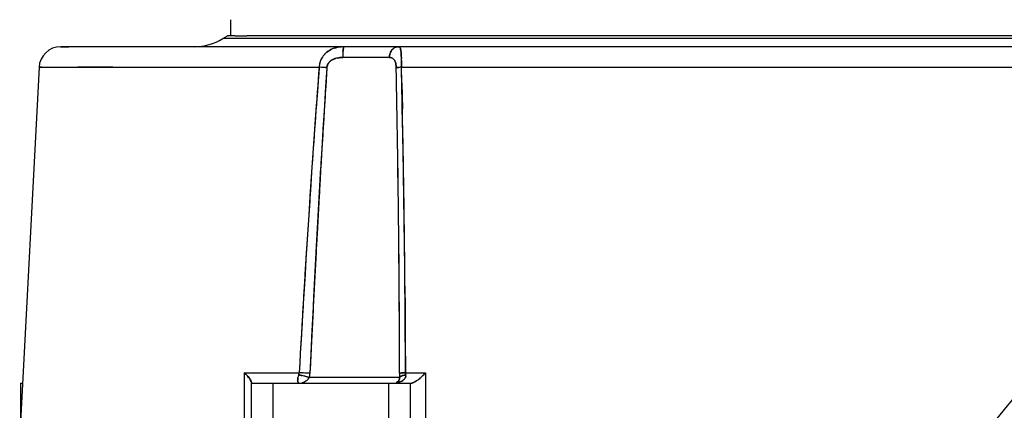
# Model space of a CAD drawing. Header units: millimetres. Extents: x 4086 to 10416, y 123 to 1549.
# Tile 92 of 256: x 6972 to 6995, y 762 to 771. Entities that reach past the tile are written whole.
import ezdxf

# ---------------------------------------------------------------- set-up
doc = ezdxf.new("R2010")
doc.units = ezdxf.units.MM
doc.layers.add('外形图', color=7, linetype='Continuous')
doc.layers.add('尺寸标注', color=7, linetype='Continuous')
doc.styles.add('思源黑', font='SourceHanSansCN-Normal.ttf')
doc.dimstyles.new('尺寸标注_1_4比例中六', dxfattribs={"dimtxt": 10, "dimasz": 8, "dimexe": 2, "dimexo": 1.5, "dimgap": 1, "dimtad": 1, "dimdec": 1, "dimlfac": 4, "dimdsep": 46, "dimtxsty": '思源黑', "dimcen": 0.09, "dimadec": 0, "dimazin": 0, "dimtp": 0.01, "dimtm": 0.01, "dimtfac": 1, "dimtdec": 1, "dimtofl": 0, "dimtmove": 0, "dimatfit": 3, "dimfxl": 1, "dimtolj": 1, "dimarcsym": 0})

# ---------------------------------------------------------------- blocks, each defined once
blk = doc.blocks.new('*D638')
at = {"layer": 'Defpoints', "color": 0}
for p in [(7256.283, 979.882), (6993.033, 633.257), (6993.033, 567.419)]:
    blk.add_point(p, dxfattribs=at)
at = {"layer": '尺寸标注', "color": 0, "lineweight": -2}
for p, q in [((7256.283, 978.382), (7256.283, 565.419)), ((6993.033, 631.757), (6993.033, 565.419)), ((7248.283, 567.419), (7001.033, 567.419))]:
    blk.add_line(p, q, dxfattribs=at)
at = {"layer": '尺寸标注', "color": 0}
for points in [[(7001.033, 568.752), (7001.033, 566.085), (6993.033, 567.419)], [(7248.283, 566.085), (7248.283, 568.752), (7256.283, 567.419)]]:
    blk.add_solid(points, dxfattribs=at)
at = {"layer": '尺寸标注', "color": 0, "insert": (7124.658, 573.603), "char_height": 10, "attachment_point": 5, "style": '思源黑'}
blk.add_mtext('\\A1;1053', dxfattribs=at)
blk = doc.blocks.new('*D641')
at = {"layer": 'Defpoints', "color": 0}
for p in [(6878.883, 952.507), (7011.126, 952.507), (7001.717, 757.501)]:
    blk.add_point(p, dxfattribs=at)
at = {"layer": '尺寸标注', "color": 0, "lineweight": -2}
for p, q in [((7009.626, 952.507), (6876.883, 952.507)), ((6878.883, 765.501), (6878.883, 944.507)), ((7000.217, 757.501), (6876.883, 757.501))]:
    blk.add_line(p, q, dxfattribs=at)
at = {"layer": '尺寸标注', "color": 0}
for points in [[(6880.216, 944.507), (6877.55, 944.507), (6878.883, 952.507)], [(6877.55, 765.501), (6880.216, 765.501), (6878.883, 757.501)]]:
    blk.add_solid(points, dxfattribs=at)
at = {"layer": '尺寸标注', "color": 0, "insert": (6872.705, 865.173), "char_height": 10, "attachment_point": 5, "rotation": 90, "style": '思源黑'}
blk.add_mtext('\\A1;780', dxfattribs=at)
blk = doc.blocks.new('*D642')
at = {"layer": 'Defpoints', "color": 0}
for p in [(7068.772, 1016.257), (6856.27, 632.507), (6943.654, 632.507)]:
    blk.add_point(p, dxfattribs=at)
at = {"layer": '尺寸标注', "color": 0, "lineweight": -2}
for p, q in [((7067.272, 1016.257), (6854.27, 1016.257)), ((6856.27, 1008.257), (6856.27, 640.507)), ((6942.154, 632.507), (6854.27, 632.507))]:
    blk.add_line(p, q, dxfattribs=at)
at = {"layer": '尺寸标注', "color": 0}
for points in [[(6857.603, 1008.257), (6854.936, 1008.257), (6856.27, 1016.257)], [(6854.936, 640.507), (6857.603, 640.507), (6856.27, 632.507)]]:
    blk.add_solid(points, dxfattribs=at)
at = {"layer": '尺寸标注', "color": 0, "insert": (6850.085, 824.382), "char_height": 10, "attachment_point": 5, "rotation": 90, "style": '思源黑'}
blk.add_mtext('\\A1;1535', dxfattribs=at)

msp = doc.modelspace()

# ---------------------------------------------------------------- linework, layer by layer
at = {"layer": '外形图', "color": 7, "linetype": 'Continuous'}
for p, q in [((6977.178, 770.757), (6977.178, 771.132)), ((6976.994, 770.695), (6977.108, 770.757)), ((6977.28, 770.757), (6977.108, 770.757)), ((6977.279, 770.757), (6977.553, 770.757)), ((6978.643, 770.757), (6977.553, 770.757)), ((6999.999, 770.757), (6978.631, 770.757)), ((6973.245, 770.507), (6973.263, 770.507)), ((6973.402, 770.507), (6973.257, 770.507)), ((6973.263, 770.507), (6973.438, 770.507)), ((6974.02, 770.507), (6973.402, 770.507)), ((6974.976, 770.507), (6973.961, 770.507)), ((6981.056, 770.507), (6974.91, 770.507)), ((6977.166, 770.695), (6976.994, 770.695)), ((6977.684, 770.695), (6977.166, 770.695)), ((6978.532, 770.695), (6977.684, 770.695)), ((7000.112, 770.695), (6978.532, 770.695)), ((6983.335, 770.507), (6981.056, 770.507)), ((6999.515, 770.507), (6983.335, 770.507)), ((6980.846, 770.257), (6979.769, 770.257)), ((6972.746, 770.033), (6972.308, 761.681)), ((6972.808, 770.033), (6972.746, 770.033)), ((6972.752, 770.033), (6973.777, 770.033)), ((6972.758, 770.033), (6974.413, 770.033)), ((6974.452, 770.033), (6973.645, 770.033)), ((6974.412, 770.033), (6979.223, 770.033)), ((6979.321, 770.026), (6979.278, 770.029)), ((6979.339, 770.025), (6979.321, 770.026)), ((6981.126, 770.033), (7001.313, 770.033)), ((6981.135, 769.663), (6981.126, 770.033)), ((6981.135, 769.663), (6981.148, 769.072)), ((6979.244, 767.432), (6979.26, 767.718)), ((6981.21, 764.7), (6981.215, 764.002)), ((6981.215, 764.002), (6981.216, 763.744)), ((6981.216, 763.744), (6981.22, 762.969)), ((6977.496, 761.582), (6977.498, 762.969)), ((6977.498, 762.969), (6978.762, 762.969)), ((6978.839, 762.966), (6978.856, 762.965)), ((6981.22, 762.969), (6981.683, 762.969)), ((6981.683, 762.969), (6981.683, 761.582)), ((6972.317, 762.732), (6972.317, 761.839)), ((6972.317, 762.732), (6972.363, 762.732)), ((6977.51, 762.957), (6977.511, 762.956)), ((6977.551, 762.912), (6977.554, 762.91)), ((6977.641, 762.79), (6977.641, 762.789)), ((6977.651, 762.732), (6977.651, 739.957)), ((6977.651, 762.732), (6981.017, 762.732)), ((6978.15, 762.732), (6978.15, 740.605)), ((6980.826, 762.857), (6978.996, 762.857)), ((6980.825, 762.732), (6980.825, 744.074)), ((6980.825, 762.732), (6981.326, 762.732)), ((6981.009, 762.857), (6980.826, 762.857)), ((6981.013, 762.747), (6981.006, 762.745)), ((6981.084, 762.857), (6981.009, 762.857)), ((6981.055, 762.776), (6981.01, 762.745)), ((6981.055, 762.775), (6981.01, 762.745)), ((6981.057, 762.778), (6981.013, 762.747)), ((6981.07, 762.796), (6981.055, 762.775)), ((6981.07, 762.796), (6981.057, 762.778)), ((6981.326, 762.732), (6981.326, 744.723)), ((6981.327, 762.732), (6981.366, 762.732))]:
    msp.add_line(p, q, dxfattribs=at)
for centre, radius, start, end in [((6973.245, 770.007), 0.5, 90.0003, 177.0003), ((6976.335, 771.757), 1.25, 270.0003, 301.7886), ((6979.754, 769.918), 0.584, 108.1764, 113.2466), ((6979.751, 769.926), 0.576, 108.1738, 113.3105), ((6979.799, 769.66), 0.847, 89.9565, 94.7075), ((6979.799, 769.656), 0.851, 89.9626, 94.2632), ((6981.065, 770.308), 0.201, 116.7282, 127.1573), ((6979.707, 770.003), 0.487, 135.6963, 151.0711), ((6979.701, 770.009), 0.478, 135.6067, 151.2481), ((6979.711, 769.998), 0.493, 128.3693, 135.5576), ((6979.708, 770.002), 0.488, 128.4228, 135.6659), ((6979.741, 769.767), 0.488, 101.7679, 106.1149), ((6979.734, 769.788), 0.466, 101.499, 106.0488), ((6979.753, 769.706), 0.551, 95.5392, 101.7455), ((6979.761, 769.614), 0.644, 89.2854, 94.2283), ((6981.657, 770.259), 1.888, 177.1205, 180.0567), ((6981.655, 770.259), 1.886, 177.1191, 180.0582), ((6981.216, 770.28), 1.446, 175.7245, 177.0832), ((6981.207, 770.281), 1.437, 175.7192, 177.0863), ((6981.12, 770.263), 0.273, 154.7533, 161.026), ((6981.118, 770.264), 0.271, 154.7304, 161.0483), ((7333.483, 743.379), 355.261, 175.69723, 176.83898), ((7401.497, 743.071), 422.955, 176.34685, 177.30529), ((7278.03, 747.29), 299.671, 175.6474, 176.08678), ((7252.768, 749.118), 274.343, 175.62767, 176.10762), ((6979.654, 770.016), 0.431, 173.819, 177.7311), ((6979.702, 770.008), 0.479, 174.1207, 176.9578), ((6978.008, 752.447), 17.628, 85.8677, 86.0461), ((6978.012, 752.514), 17.562, 85.8678, 86.0467), ((6979.708, 770.007), 0.486, 159.3558, 174.1241), ((6979.695, 770.012), 0.472, 157.168, 159.2932), ((6979.698, 770.011), 0.475, 151.2944, 157.1634), ((6979.699, 770.008), 0.477, 155.2869, 156.9632), ((7342.39, 746.594), 363.743, 176.30739, 176.67075), ((7342.366, 746.595), 363.72, 176.3074, 176.6708), ((7303.781, 748.962), 325.062, 176.28571, 176.69233), ((6979.7, 770.008), 0.478, 151.1217, 155.2833), ((6977.362, 743.56), 26.538, 85.5925, 85.7284), ((6977.37, 743.673), 26.426, 85.5919, 85.7284), ((6979.61, 770.005), 0.209, 165.8973, 175.7554), ((6979.619, 770.003), 0.218, 150.7434, 165.9239), ((6979.622, 769.999), 0.223, 142.4932, 150.3307), ((6979.616, 770.004), 0.215, 142.5308, 150.6738), ((6979.674, 769.942), 0.301, 118.7134, 125.9475), ((6979.673, 769.944), 0.299, 118.6862, 125.9776), ((6979.669, 769.95), 0.291, 122.4709, 126.0259), ((6979.677, 769.937), 0.307, 118.7353, 122.463), ((6979.69, 769.912), 0.335, 113.9189, 118.713), ((6979.709, 769.869), 0.382, 108.4478, 113.8904), ((6979.702, 769.886), 0.364, 111.9171, 113.9531), ((6979.713, 769.858), 0.393, 108.4897, 111.897), ((6979.725, 769.822), 0.431, 106.1609, 108.5029), ((6980.864, 770.138), 0.117, 51.541, 62.8812), ((6980.867, 770.143), 0.112, 51.4649, 63.2981), ((6980.573, 770.028), 0.432, 8.3118, 11.7025), ((6588.082, 762.196), 393.002, 0.11086, 1.14084), ((6588.083, 762.195), 393.002, 0.11091, 1.14089), ((6588.086, 762.196), 392.998, 0.11081, 1.1408), ((6591.893, 762.237), 389.191, 0.1059, 1.14596), ((6981.191, 768.738), 1.296, 95.1619, 95.6577), ((6981.19, 768.749), 1.286, 95.1703, 95.6695), ((6981.242, 768.157), 1.88, 93.5345, 95.1068), ((6981.241, 768.166), 1.871, 93.5278, 95.1076), ((6974.038, 770.13), 7.087, 0.4275, 0.8352), ((6975.243, 770.14), 5.883, 0.4389, 0.9153), ((6966.397, 770.076), 14.729, 359.834, 0.4175), ((6691.555, 762.858), 289.66, 1.22923, 1.41952), ((6652.907, 762.163), 328.313, 0.27591, 1.34801), ((6653.661, 762.193), 327.559, 0.31644, 1.30675), ((6656.925, 762.291), 324.293, 0.42555, 1.19803), ((6657.633, 762.322), 323.585, 0.42111, 1.19527), ((7319.249, 744.547), 340.981, 176.09963, 176.28836), ((7299.942, 745.813), 321.633, 176.0906, 176.29068), ((7439.977, 741.1), 461.485, 176.70273, 177.28539), ((7446.585, 740.758), 468.102, 176.73331, 177.28199), ((7465.253, 739.778), 486.796, 176.74334, 177.27094), ((7406.367, 738.965), 428.278, 176.29766, 176.78705), ((7395.375, 739.64), 417.265, 176.29265, 176.79496), ((6590.601, 761.579), 390.621, 0.20393, 0.45781), ((6595.852, 761.604), 385.37, 0.20301, 0.35662), ((6975.922, 761.425), 2.207, 44.1115, 44.3959), ((6975.962, 761.466), 2.149, 43.9093, 44.3716), ((6975.97, 761.474), 2.137, 43.8681, 44.368), ((6976.923, 762.366), 0.833, 45.2074, 46.4018), ((6978.598, 762.982), 0.165, 349.5977, 355.3609), ((6978.599, 762.982), 0.164, 349.5469, 355.341), ((6978.475, 755.552), 7.423, 87.1846, 87.7811), ((6978.476, 755.571), 7.404, 87.1907, 87.7813), ((6978.339, 752.708), 10.27, 86.725, 87.1127), ((6978.34, 752.723), 10.255, 86.734, 87.1129), ((6978.362, 753.055), 9.922, 86.2575, 86.7517), ((6978.363, 753.073), 9.904, 86.2573, 86.7427), ((6981.15, 762.641), 0.324, 96.9122, 98.2216), ((6981.15, 762.64), 0.325, 96.9138, 98.1975), ((6981.641, 762.982), 0.421, 181.804, 184.6061), ((6981.64, 762.982), 0.421, 181.8035, 184.6087), ((6976.747, 762.197), 1.077, 40.4044, 41.6633), ((6976.758, 762.206), 1.062, 40.3953, 41.4904), ((6978.825, 762.791), 0.0976, 192.2199, 195.7897), ((6978.825, 762.791), 0.0974, 192.2433, 195.8185), ((6979.108, 762.781), 0.383, 158.7922, 168.0914), ((6979.108, 762.781), 0.383, 158.7881, 168.1951), ((6979.104, 762.782), 0.379, 158.7106, 168.1282), ((6978.58, 762.987), 0.184, 338.5092, 343.945), ((6978.582, 762.986), 0.181, 338.5264, 344.0302), ((6978.588, 762.984), 0.175, 344.0205, 349.5555), ((6978.591, 762.984), 0.172, 343.9537, 349.5876), ((6978.36, 760.897), 2.061, 75.4594, 76.916), ((6978.371, 760.943), 2.013, 75.4574, 76.9193), ((6978.771, 762.996), 0.264, 283.3565, 291.3118), ((6978.771, 762.996), 0.263, 283.9648, 291.375), ((6978.77, 762.999), 0.267, 291.4042, 297.5131), ((6978.775, 762.988), 0.254, 291.3102, 297.715), ((6978.315, 760.724), 2.239, 74.5539, 75.4691), ((6978.322, 760.754), 2.209, 74.5078, 75.4551), ((6978.352, 760.853), 2.105, 72.5797, 74.5807), ((6978.361, 760.884), 2.072, 72.1731, 74.5797), ((6978.434, 761.116), 1.829, 72.1102, 72.5573), ((6978.46, 762.983), 0.551, 346.8329, 357.2309), ((6980.971, 762.853), 0.114, 307.9176, 313.0431), ((6980.974, 762.85), 0.11, 312.6714, 330.515), ((6980.973, 762.849), 0.11, 330.3905, 334.1068), ((6980.974, 762.849), 0.109, 330.5096, 333.8246), ((6990.469, 762.984), 9.385, 180.1695, 180.3719), ((6992.27, 762.996), 11.187, 180.3721, 180.5405), ((6995.205, 763.023), 14.122, 180.5407, 180.6738), ((6980.997, 763.031), 0.291, 293.3664, 298.0123), ((6980.997, 763.031), 0.29, 293.2833, 298.0312), ((6981.654, 762.984), 0.435, 184.6175, 188.4451), ((6981.654, 762.983), 0.434, 184.5903, 188.4258), ((6981.214, 763.158), 0.456, 298.0759, 300.9794), ((6981.146, 763.273), 0.589, 300.9431, 302.8619), ((6981.137, 763.286), 0.606, 301.4278, 302.8555), ((6981.085, 763.368), 0.702, 302.86, 304.6883), ((6981.085, 763.367), 0.701, 302.8527, 304.6837), ((6980.993, 763.499), 0.863, 304.7422, 306.8526), ((6981.02, 763.46), 0.815, 304.6933, 306.9367), ((6981.02, 763.46), 0.815, 304.6981, 306.9321), ((6980.906, 763.613), 1.006, 306.8917, 311.3776), ((6980.962, 763.539), 0.913, 306.9163, 308.4106), ((6980.962, 763.539), 0.913, 306.9159, 308.411), ((6980.965, 763.534), 0.908, 306.9161, 308.0911), ((6980.936, 763.571), 0.954, 308.087, 308.8317), ((6980.86, 763.666), 1.076, 308.4722, 311.3986), ((6980.86, 763.665), 1.076, 308.4727, 311.3996), ((6980.845, 763.684), 1.099, 308.883, 311.3735), ((6980.659, 763.895), 1.381, 311.3519, 312.7361), ((6980.659, 763.895), 1.381, 311.351, 312.7346), ((6980.661, 763.893), 1.378, 311.3426, 312.7208), ((6980.847, 763.682), 1.097, 311.3236, 313.0658)]:
    msp.add_arc(centre, radius, start, end, dxfattribs=at)
for points, knots in [([(6974.978, 736.492), (6977.332, 739.546), (6986.69, 751.77), (6996.229, 763.89), (7003.986, 772.438)], [0, 0, 0, 0, 299.730116, 1196.982999, 1196.982999, 1196.982999, 1196.982999]), ([(6979.786, 770.478), (6979.784, 770.471), (6979.782, 770.457), (6979.78, 770.443), (6979.779, 770.435)], [0, 0, 0, 0, 342.271174, 760.325311, 760.325311, 760.325311, 760.325311]), ([(6979.779, 770.435), (6979.78, 770.443), (6979.782, 770.457), (6979.784, 770.471), (6979.786, 770.478)], [0, 0, 0, 0, 415.676134, 760.207849, 760.207849, 760.207849, 760.207849]), ([(6979.788, 770.488), (6979.788, 770.487), (6979.787, 770.483), (6979.786, 770.48), (6979.786, 770.478)], [0, 0, 0, 0, 359.828513, 759.828836, 759.828836, 759.828836, 759.828836]), ([(6979.786, 770.478), (6979.786, 770.48), (6979.787, 770.483), (6979.788, 770.487), (6979.788, 770.488)], [0, 0, 0, 0, 398.468986, 759.799087, 759.799087, 759.799087, 759.799087]), ([(6979.8, 770.507), (6979.798, 770.507), (6979.792, 770.5), (6979.79, 770.493), (6979.788, 770.488)], [0, 0, 0, 0, 243.03465, 759.610675, 759.610675, 759.610675, 759.610675]), ([(6979.788, 770.488), (6979.79, 770.493), (6979.792, 770.5), (6979.797, 770.507), (6979.8, 770.507)], [0, 0, 0, 0, 506.021386, 759.622119, 759.622119, 759.622119, 759.622119]), ([(6980.975, 770.488), (6980.969, 770.485), (6980.958, 770.479), (6980.948, 770.472), (6980.943, 770.468)], [0, 0, 0, 0, 368.336722, 741.29904, 741.29904, 741.29904, 741.29904]), ([(6981.101, 770.473), (6981.102, 770.47), (6981.105, 770.463), (6981.107, 770.456), (6981.108, 770.452)], [0, 0, 0, 0, 350.402285, 739.147551, 739.147551, 739.147551, 739.147551]), ([(6981.108, 770.451), (6981.107, 770.455), (6981.105, 770.462), (6981.102, 770.47), (6981.101, 770.473)], [0, 0, 0, 0, 388.662876, 739.060393, 739.060393, 739.060393, 739.060393]), ([(6981.122, 770.339), (6981.121, 770.346), (6981.12, 770.359), (6981.119, 770.373), (6981.119, 770.379)], [0, 0, 0, 0, 382.283038, 739.813582, 739.813582, 739.813582, 739.813582]), ([(6981.119, 770.378), (6981.119, 770.372), (6981.12, 770.359), (6981.121, 770.346), (6981.121, 770.339)], [0, 0, 0, 0, 357.845112, 739.959513, 739.959513, 739.959513, 739.959513]), ([(6979.53, 770.206), (6979.536, 770.209), (6979.548, 770.215), (6979.56, 770.221), (6979.567, 770.223)], [0, 0, 0, 0, 382.971345, 766.088777, 766.088777, 766.088777, 766.088777]), ([(6979.567, 770.223), (6979.573, 770.226), (6979.586, 770.23), (6979.599, 770.234), (6979.605, 770.236)], [0, 0, 0, 0, 382.517032, 765.357877, 765.357877, 765.357877, 765.357877]), ([(6980.967, 770.195), (6980.97, 770.189), (6980.976, 770.178), (6980.981, 770.165), (6980.984, 770.159)], [0, 0, 0, 0, 356.003726, 743.887481, 743.887481, 743.887481, 743.887481]), ([(6980.967, 770.195), (6980.97, 770.189), (6980.976, 770.178), (6980.981, 770.166), (6980.984, 770.159)], [0, 0, 0, 0, 356.203306, 743.882932, 743.882932, 743.882932, 743.882932]), ([(6980.984, 770.159), (6980.981, 770.165), (6980.976, 770.178), (6980.97, 770.189), (6980.967, 770.195)], [0, 0, 0, 0, 391.179505, 743.714311, 743.714311, 743.714311, 743.714311]), ([(6980.967, 770.195), (6980.97, 770.189), (6980.976, 770.178), (6980.981, 770.166), (6980.984, 770.159)], [0, 0, 0, 0, 356.176566, 743.883561, 743.883561, 743.883561, 743.883561]), ([(6980.984, 770.159), (6980.986, 770.152), (6980.991, 770.138), (6980.994, 770.123), (6980.996, 770.116)], [0, 0, 0, 0, 357.839474, 744.062085, 744.062085, 744.062085, 744.062085]), ([(6980.984, 770.159), (6980.986, 770.153), (6980.991, 770.138), (6980.994, 770.123), (6980.996, 770.116)], [0, 0, 0, 0, 357.636778, 744.064725, 744.064725, 744.064725, 744.064725]), ([(6980.996, 770.116), (6980.994, 770.123), (6980.991, 770.138), (6980.986, 770.152), (6980.984, 770.159)], [0, 0, 0, 0, 389.154439, 743.874818, 743.874818, 743.874818, 743.874818]), ([(6980.984, 770.159), (6980.986, 770.152), (6980.991, 770.138), (6980.994, 770.123), (6980.996, 770.116)], [0, 0, 0, 0, 357.66381, 744.064388, 744.064388, 744.064388, 744.064388]), ([(6981.034, 770.025), (6981.028, 770.024), (6981.019, 770.023), (6981.01, 770.021), (6981.006, 770.02)], [0, 0, 0, 0, 421.912257, 744.498538, 744.498538, 744.498538, 744.498538]), ([(6981.006, 770.02), (6981.01, 770.021), (6981.019, 770.023), (6981.028, 770.024), (6981.034, 770.025)], [0, 0, 0, 0, 323.030668, 744.535549, 744.535549, 744.535549, 744.535549]), ([(6981.063, 770.028), (6981.058, 770.028), (6981.048, 770.027), (6981.038, 770.026), (6981.034, 770.025)], [0, 0, 0, 0, 394.073569, 744.013464, 744.013464, 744.013464, 744.013464]), ([(6981.034, 770.025), (6981.038, 770.026), (6981.048, 770.027), (6981.058, 770.028), (6981.063, 770.028)], [0, 0, 0, 0, 349.651202, 744.074171, 744.074171, 744.074171, 744.074171]), ([(6981.104, 762.961), (6981.099, 762.961), (6981.092, 762.959), (6981.085, 762.958), (6981.083, 762.956)], [0, 0, 0, 0, 558.19278, 825.597333, 825.597333, 825.597333, 825.597333]), ([(6981.151, 762.966), (6981.143, 762.965), (6981.13, 762.964), (6981.117, 762.963), (6981.111, 762.962)], [0, 0, 0, 0, 453.923235, 825.131537, 825.131537, 825.131537, 825.131537]), ([(6981.111, 762.962), (6981.117, 762.963), (6981.13, 762.964), (6981.143, 762.965), (6981.151, 762.966)], [0, 0, 0, 0, 371.257925, 825.239005, 825.239005, 825.239005, 825.239005]), ([(6977.64, 762.792), (6977.633, 762.804), (6977.596, 762.864), (6977.55, 762.918), (6977.511, 762.957)], [0, 0, 0, 0, 175.896787, 869.629888, 869.629888, 869.629888, 869.629888]), ([(6977.551, 762.912), (6977.561, 762.902), (6977.594, 762.863), (6977.624, 762.822), (6977.641, 762.79)], [0, 0, 0, 0, 249.784858, 870.381256, 870.381256, 870.381256, 870.381256]), ([(6977.641, 762.79), (6977.643, 762.784), (6977.648, 762.775), (6977.652, 762.765), (6977.654, 762.76)], [0, 0, 0, 0, 470.091289, 870.055143, 870.055143, 870.055143, 870.055143]), ([(6977.641, 762.789), (6977.643, 762.786), (6977.646, 762.778), (6977.65, 762.771), (6977.651, 762.767)], [0, 0, 0, 0, 459.01712, 869.976488, 869.976488, 869.976488, 869.976488]), ([(6977.641, 762.789), (6977.643, 762.786), (6977.646, 762.778), (6977.65, 762.771), (6977.651, 762.767)], [0, 0, 0, 0, 459.002895, 869.976472, 869.976472, 869.976472, 869.976472]), ([(6977.651, 762.767), (6977.652, 762.766), (6977.653, 762.764), (6977.653, 762.761), (6977.654, 762.76)], [0, 0, 0, 0, 446.061646, 869.945261, 869.945261, 869.945261, 869.945261]), ([(6977.651, 762.767), (6977.652, 762.766), (6977.652, 762.764), (6977.653, 762.762), (6977.654, 762.761)], [0, 0, 0, 0, 444.446136, 869.934947, 869.934947, 869.934947, 869.934947]), ([(6977.654, 762.761), (6977.655, 762.758), (6977.656, 762.752), (6977.657, 762.746), (6977.657, 762.743)], [0, 0, 0, 0, 476.254171, 870.118314, 870.118314, 870.118314, 870.118314]), ([(6977.654, 762.76), (6977.655, 762.757), (6977.656, 762.752), (6977.657, 762.746), (6977.657, 762.743)], [0, 0, 0, 0, 474.629441, 870.114943, 870.114943, 870.114943, 870.114943]), ([(6977.654, 762.76), (6977.655, 762.757), (6977.656, 762.752), (6977.657, 762.746), (6977.657, 762.743)], [0, 0, 0, 0, 474.60211, 870.114982, 870.114982, 870.114982, 870.114982]), ([(6978.727, 762.805), (6978.726, 762.799), (6978.727, 762.787), (6978.728, 762.776), (6978.729, 762.771)], [0, 0, 0, 0, 468.757223, 856.1201, 856.1201, 856.1201, 856.1201]), ([(6978.729, 762.771), (6978.728, 762.776), (6978.727, 762.787), (6978.726, 762.799), (6978.727, 762.805)], [0, 0, 0, 0, 387.231052, 855.972685, 855.972685, 855.972685, 855.972685]), ([(6978.728, 762.828), (6978.727, 762.824), (6978.727, 762.816), (6978.727, 762.809), (6978.727, 762.805)], [0, 0, 0, 0, 446.142982, 855.675163, 855.675163, 855.675163, 855.675163]), ([(6978.727, 762.805), (6978.727, 762.809), (6978.727, 762.816), (6978.727, 762.824), (6978.728, 762.828)], [0, 0, 0, 0, 409.455336, 855.596725, 855.596725, 855.596725, 855.596725]), ([(6978.733, 762.86), (6978.732, 762.854), (6978.73, 762.844), (6978.728, 762.833), (6978.728, 762.828)], [0, 0, 0, 0, 446.745619, 855.352432, 855.352432, 855.352432, 855.352432]), ([(6978.728, 762.828), (6978.728, 762.833), (6978.73, 762.844), (6978.732, 762.854), (6978.733, 762.86)], [0, 0, 0, 0, 408.853753, 855.250058, 855.250058, 855.250058, 855.250058]), ([(6978.731, 762.765), (6978.732, 762.76), (6978.735, 762.751), (6978.741, 762.744), (6978.744, 762.741)], [0, 0, 0, 0, 475.878467, 856.409336, 856.409336, 856.409336, 856.409336]), ([(6978.744, 762.741), (6978.741, 762.744), (6978.735, 762.751), (6978.732, 762.76), (6978.731, 762.765)], [0, 0, 0, 0, 380.44064, 856.266156, 856.266156, 856.266156, 856.266156]), ([(6981.069, 762.795), (6981.066, 762.79), (6981.061, 762.782), (6981.054, 762.774), (6981.05, 762.771)], [0, 0, 0, 0, 427.196027, 828.425639, 828.425639, 828.425639, 828.425639]), ([(6981.104, 762.882), (6981.099, 762.879), (6981.091, 762.872), (6981.085, 762.862), (6981.084, 762.857)], [0, 0, 0, 0, 475.925005, 826.884272, 826.884272, 826.884272, 826.884272]), ([(6981.084, 762.857), (6981.085, 762.862), (6981.09, 762.872), (6981.099, 762.879), (6981.104, 762.882)], [0, 0, 0, 0, 350.735155, 826.847713, 826.847713, 826.847713, 826.847713]), ([(6981.127, 762.894), (6981.122, 762.893), (6981.115, 762.889), (6981.108, 762.885), (6981.104, 762.882)], [0, 0, 0, 0, 439.55977, 826.303268, 826.303268, 826.303268, 826.303268]), ([(6981.104, 762.882), (6981.107, 762.884), (6981.115, 762.889), (6981.122, 762.892), (6981.127, 762.894)], [0, 0, 0, 0, 386.413636, 826.342333, 826.342333, 826.342333, 826.342333]), ([(6981.153, 762.904), (6981.149, 762.903), (6981.14, 762.9), (6981.131, 762.896), (6981.127, 762.894)], [0, 0, 0, 0, 430.275351, 825.880152, 825.880152, 825.880152, 825.880152]), ([(6981.127, 762.894), (6981.131, 762.896), (6981.139, 762.899), (6981.147, 762.902), (6981.152, 762.904)], [0, 0, 0, 0, 396.698461, 825.939596, 825.939596, 825.939596, 825.939596]), ([(6981.198, 762.827), (6981.195, 762.823), (6981.188, 762.815), (6981.181, 762.808), (6981.177, 762.805)], [0, 0, 0, 0, 412.694221, 826.523189, 826.523189, 826.523189, 826.523189]), ([(6981.177, 762.805), (6981.181, 762.808), (6981.188, 762.815), (6981.195, 762.823), (6981.198, 762.827)], [0, 0, 0, 0, 413.707778, 826.527607, 826.527607, 826.527607, 826.527607]), ([(6981.198, 762.827), (6981.202, 762.833), (6981.21, 762.843), (6981.215, 762.855), (6981.218, 762.861)], [0, 0, 0, 0, 412.954573, 825.923542, 825.923542, 825.923542, 825.923542]), ([(6981.217, 762.859), (6981.214, 762.853), (6981.209, 762.842), (6981.202, 762.832), (6981.198, 762.827)], [0, 0, 0, 0, 412.733743, 825.970782, 825.970782, 825.970782, 825.970782]), ([(6981.358, 762.732), (6981.362, 762.732), (6981.371, 762.733), (6981.379, 762.735), (6981.384, 762.737)], [0, 0, 0, 0, 382.352309, 825.644449, 825.644449, 825.644449, 825.644449]), ([(6981.358, 762.732), (6981.362, 762.732), (6981.371, 762.733), (6981.379, 762.735), (6981.384, 762.737)], [0, 0, 0, 0, 382.358812, 825.644369, 825.644369, 825.644369, 825.644369]), ([(6981.384, 762.737), (6981.387, 762.738), (6981.394, 762.74), (6981.4, 762.742), (6981.404, 762.744)], [0, 0, 0, 0, 398.048944, 825.276763, 825.276763, 825.276763, 825.276763]), ([(6981.404, 762.744), (6981.408, 762.746), (6981.416, 762.749), (6981.424, 762.753), (6981.429, 762.756)], [0, 0, 0, 0, 400.205787, 824.925438, 824.925438, 824.925438, 824.925438]), ([(6981.404, 762.744), (6981.408, 762.746), (6981.416, 762.749), (6981.424, 762.753), (6981.429, 762.756)], [0, 0, 0, 0, 400.213779, 824.925346, 824.925346, 824.925346, 824.925346]), ([(6981.404, 762.744), (6981.408, 762.746), (6981.416, 762.749), (6981.425, 762.754), (6981.429, 762.756)], [0, 0, 0, 0, 400.146252, 824.926356, 824.926356, 824.926356, 824.926356]), ([(6981.429, 762.756), (6981.426, 762.754), (6981.419, 762.751), (6981.413, 762.748), (6981.41, 762.747)], [0, 0, 0, 0, 420.203051, 824.795446, 824.795446, 824.795446, 824.795446]), ([(6981.429, 762.756), (6981.433, 762.758), (6981.441, 762.762), (6981.449, 762.767), (6981.453, 762.77)], [0, 0, 0, 0, 404.495148, 824.472464, 824.472464, 824.472464, 824.472464])]:
    msp.add_open_spline(points, degree=3, knots=knots, dxfattribs=at)
for points in [[(6979.572, 770.473), (6979.625, 770.491), (6979.681, 770.501), (6979.736, 770.505)], [(6979.73, 770.504), (6979.676, 770.5), (6979.623, 770.49), (6979.572, 770.473)], [(6981.056, 770.507), (6981.028, 770.507), (6981, 770.5), (6980.975, 770.488)], [(6980.975, 770.488), (6981, 770.5), (6981.028, 770.507), (6981.056, 770.507)], [(6981.056, 770.507), (6981.075, 770.507), (6981.094, 770.49), (6981.101, 770.473)], [(6981.101, 770.473), (6981.093, 770.49), (6981.075, 770.507), (6981.056, 770.507)], [(6979.523, 770.455), (6979.481, 770.437), (6979.441, 770.413), (6979.405, 770.384)], [(6979.405, 770.384), (6979.441, 770.413), (6979.481, 770.437), (6979.523, 770.455)], [(6979.769, 770.257), (6979.727, 770.257), (6979.683, 770.254), (6979.641, 770.245)], [(6979.641, 770.245), (6979.665, 770.25), (6979.69, 770.254), (6979.714, 770.255)], [(6979.7, 770.254), (6979.723, 770.257), (6979.746, 770.257), (6979.769, 770.257)], [(6979.7, 770.254), (6979.723, 770.257), (6979.746, 770.257), (6979.769, 770.257)], [(6979.779, 770.435), (6979.777, 770.42), (6979.775, 770.404), (6979.774, 770.388)], [(6979.774, 770.388), (6979.775, 770.404), (6979.777, 770.42), (6979.779, 770.435)], [(6980.862, 770.352), (6980.851, 770.322), (6980.846, 770.289), (6980.846, 770.257)], [(6980.846, 770.257), (6980.846, 770.289), (6980.851, 770.322), (6980.862, 770.352)], [(6980.917, 770.242), (6980.896, 770.253), (6980.87, 770.257), (6980.846, 770.257)], [(6980.846, 770.257), (6980.87, 770.258), (6980.896, 770.254), (6980.917, 770.242)], [(6980.906, 770.432), (6980.893, 770.416), (6980.882, 770.398), (6980.873, 770.38)], [(6980.873, 770.38), (6980.882, 770.398), (6980.893, 770.416), (6980.906, 770.432)], [(6980.943, 770.468), (6980.93, 770.458), (6980.917, 770.446), (6980.906, 770.432)], [(6980.906, 770.432), (6980.917, 770.446), (6980.93, 770.458), (6980.943, 770.468)], [(6981.108, 770.452), (6981.114, 770.428), (6981.117, 770.403), (6981.119, 770.378)], [(6981.119, 770.379), (6981.117, 770.404), (6981.114, 770.428), (6981.108, 770.451)], [(6981.121, 770.339), (6981.123, 770.304), (6981.124, 770.269), (6981.125, 770.234)], [(6981.125, 770.234), (6981.124, 770.269), (6981.123, 770.304), (6981.122, 770.339)], [(6979.26, 770.195), (6979.242, 770.153), (6979.23, 770.108), (6979.225, 770.063)], [(6979.401, 770.02), (6979.404, 770.051), (6979.413, 770.082), (6979.428, 770.109)], [(6979.428, 770.109), (6979.413, 770.082), (6979.403, 770.051), (6979.401, 770.02)], [(6979.445, 770.135), (6979.46, 770.154), (6979.478, 770.171), (6979.497, 770.185)], [(6979.445, 770.135), (6979.46, 770.154), (6979.478, 770.171), (6979.497, 770.185)], [(6979.497, 770.185), (6979.478, 770.171), (6979.46, 770.154), (6979.445, 770.135)], [(6979.445, 770.135), (6979.46, 770.154), (6979.478, 770.171), (6979.497, 770.185)], [(6979.605, 770.236), (6979.579, 770.229), (6979.553, 770.219), (6979.53, 770.206)], [(6980.936, 770.23), (6980.949, 770.22), (6980.959, 770.208), (6980.967, 770.195)], [(6980.936, 770.23), (6980.949, 770.22), (6980.959, 770.208), (6980.967, 770.195)], [(6980.937, 770.23), (6980.949, 770.22), (6980.959, 770.208), (6980.967, 770.195)], [(6980.967, 770.195), (6980.959, 770.208), (6980.949, 770.22), (6980.937, 770.23)], [(6980.996, 770.116), (6981.002, 770.084), (6981.005, 770.052), (6981.006, 770.02)], [(6981.006, 770.02), (6981.006, 770.052), (6981.003, 770.084), (6980.996, 770.116)], [(6981.125, 770.185), (6981.126, 770.134), (6981.126, 770.084), (6981.126, 770.033)], [(6977.506, 762.961), (6977.521, 762.945), (6977.537, 762.929), (6977.551, 762.912)], [(6981.22, 762.969), (6981.197, 762.968), (6981.174, 762.967), (6981.151, 762.966)], [(6981.151, 762.966), (6981.174, 762.967), (6981.197, 762.968), (6981.22, 762.969)], [(6981.596, 762.881), (6981.626, 762.909), (6981.656, 762.938), (6981.683, 762.969)], [(6981.596, 762.881), (6981.626, 762.909), (6981.656, 762.938), (6981.683, 762.969)], [(6981.683, 762.969), (6981.655, 762.939), (6981.626, 762.909), (6981.596, 762.881)], [(6981.596, 762.881), (6981.626, 762.909), (6981.656, 762.938), (6981.683, 762.969)], [(6977.657, 762.743), (6977.656, 762.76), (6977.648, 762.776), (6977.64, 762.792)], [(6978.751, 762.92), (6978.776, 762.915), (6978.801, 762.91), (6978.826, 762.904)], [(6978.827, 762.904), (6978.802, 762.91), (6978.776, 762.915), (6978.751, 762.92)], [(6978.948, 762.801), (6978.931, 762.786), (6978.913, 762.773), (6978.893, 762.763)], [(6978.893, 762.763), (6978.912, 762.773), (6978.931, 762.786), (6978.947, 762.801)], [(6978.996, 762.857), (6978.982, 762.837), (6978.966, 762.818), (6978.947, 762.801)], [(6978.947, 762.801), (6978.965, 762.818), (6978.981, 762.837), (6978.996, 762.857)], [(6978.996, 762.857), (6979.003, 762.889), (6979.011, 762.923), (6979.005, 762.955)], [(6978.996, 762.857), (6979.003, 762.889), (6979.011, 762.923), (6979.005, 762.955)], [(6978.996, 762.857), (6979.003, 762.889), (6979.011, 762.923), (6979.005, 762.955)], [(6981.112, 762.765), (6981.087, 762.754), (6981.06, 762.746), (6981.034, 762.741)], [(6981.034, 762.741), (6981.061, 762.746), (6981.087, 762.754), (6981.112, 762.765)], [(6981.07, 762.796), (6981.08, 762.814), (6981.085, 762.836), (6981.084, 762.857)], [(6981.084, 762.857), (6981.085, 762.838), (6981.081, 762.818), (6981.072, 762.801)], [(6981.083, 762.956), (6981.083, 762.924), (6981.084, 762.892), (6981.084, 762.859)], [(6981.083, 762.956), (6981.083, 762.924), (6981.084, 762.892), (6981.084, 762.859)], [(6981.083, 762.956), (6981.083, 762.924), (6981.084, 762.892), (6981.084, 762.859)], [(6981.177, 762.805), (6981.164, 762.793), (6981.149, 762.783), (6981.134, 762.775)], [(6981.134, 762.775), (6981.149, 762.783), (6981.164, 762.793), (6981.177, 762.805)], [(6981.152, 762.904), (6981.176, 762.911), (6981.2, 762.916), (6981.224, 762.92)], [(6981.224, 762.92), (6981.2, 762.916), (6981.176, 762.911), (6981.153, 762.904)], [(6981.224, 762.92), (6981.227, 762.899), (6981.224, 762.878), (6981.217, 762.859)], [(6981.218, 762.861), (6981.225, 762.88), (6981.227, 762.9), (6981.224, 762.92)], [(6981.41, 762.747), (6981.393, 762.739), (6981.376, 762.732), (6981.357, 762.732)], [(6981.484, 762.79), (6981.466, 762.778), (6981.448, 762.766), (6981.429, 762.756)]]:
    msp.add_open_spline(points, degree=3, dxfattribs=at)

# ---------------------------------------------------------------- dimensions: what is measured, and where the dimension line sits
at = {"layer": '尺寸标注'}
dim = msp.add_linear_dim(base=(6856.27, 632.507), p1=(7068.772, 1016.257), p2=(6943.654, 632.507), angle=90, dimstyle='尺寸标注_1_4比例中六', dxfattribs=at)
dim.commit()
dim.dimension.update_dxf_attribs({"geometry": '*D642', "text_midpoint": (6850.085, 824.382)})
dim = msp.add_linear_dim(base=(6993.033, 567.419), p1=(7256.283, 979.882), p2=(6993.033, 633.257), dimstyle='尺寸标注_1_4比例中六', dxfattribs=at)
dim.commit()
dim.dimension.update_dxf_attribs({"geometry": '*D638', "text_midpoint": (7124.658, 573.603)})
dim = msp.add_linear_dim(base=(6878.883, 952.507), p1=(7001.717, 757.501), p2=(7011.126, 952.507), angle=90, text='780', dimstyle='尺寸标注_1_4比例中六', dxfattribs=at)
dim.commit()
dim.dimension.update_dxf_attribs({"geometry": '*D641', "text_midpoint": (6878.883, 865.173), "dimtype": 160})

doc.saveas('drawing.dxf')
